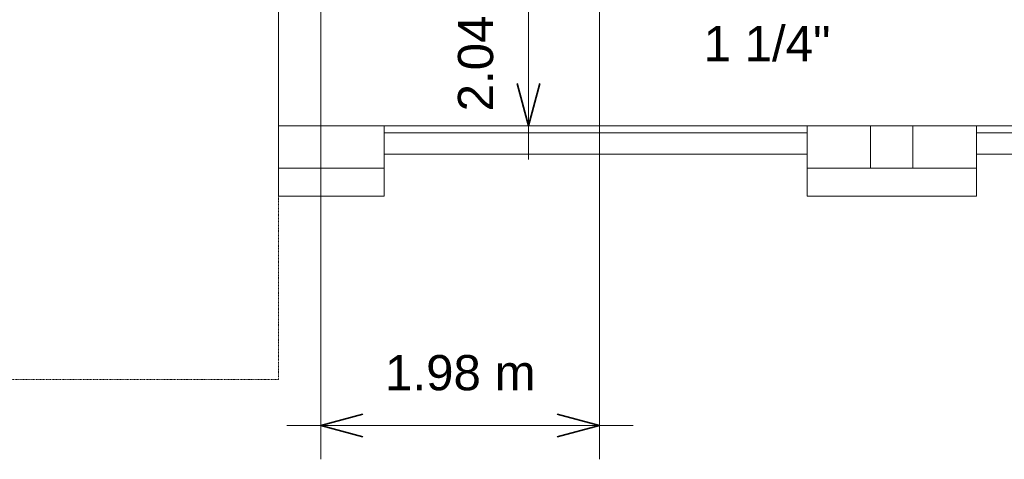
# Model space of a CAD drawing. Header units: millimetres. Extents: x -31934 to 32637, y -11608 to 10611.
# Tile 44 of 59: x 16522 to 23504, y -11608 to -8491. Entities that reach past the tile are written whole.
import ezdxf

# ---------------------------------------------------------------- set-up
doc = ezdxf.new("R2010")
doc.units = ezdxf.units.MM
doc.linetypes.add('IMPORT-DASHDOT', pattern=[10, 5, -2.5, 0, -2.5])
for name, color, linetype, lineweight in [('A-ANNO-DIMS', 211, 'Continuous', 9), ('A-ANNO-DIMS-100', 211, 'Continuous', 9), ('ESQ', 7, 'Continuous', 9), ('P-PIPE-IDEN', 2, 'Continuous', 9), ('PAREDES', 7, 'Continuous', 9), ('PEM1-Layout Terreo_dwg', 8, 'Continuous', 9), ('PILAR', 7, 'Continuous', 9)]:
    doc.layers.add(name, color=color, linetype=linetype, lineweight=lineweight)
doc.styles.add('Arial_1', font='arial.ttf', dxfattribs={"height": 250})
doc.dimstyles.new('Diagonal_-_2_5_mm_Arial', dxfattribs={"dimscale": 304.8, "dimtxt": 255.06485, "dimasz": 0.984252, "dimexe": 0.787402, "dimexo": 0.492126, "dimgap": 0.574147, "dimtad": 1, "dimlfac": 0.001, "dimrnd": 0.01, "dimzin": 0, "dimdsep": 46, "dimtxsty": 'Arial_1', "dimblk1": 'OPEN30', "dimblk2": 'OPEN30', "dimsah": 1, "dimcen": 0.09, "dimdle": 0.787402, "dimazin": 0, "dimtfac": 1, "dimtdec": 4, "dimtix": 1, "dimtmove": 0, "dimatfit": 3, "dimfxl": 1, "dimtvp": 1, "dimtfill": 1, "dimtolj": 1, "dimtzin": 0, "dimarcsym": 2})
doc.dimstyles.new('Diagonal_-_2_5_mm_Arial_1', dxfattribs={"dimscale": 304.8, "dimtxt": 255.06485, "dimasz": 0.984252, "dimexe": 0.787402, "dimexo": 0.492126, "dimgap": 0.574147, "dimtad": 1, "dimlfac": 0.001, "dimrnd": 0.01, "dimzin": 0, "dimdsep": 46, "dimtxsty": 'Arial_1', "dimblk1": 'OPEN30', "dimblk2": 'OPEN30', "dimsah": 1, "dimcen": 0.09, "dimdle": 0.787402, "dimazin": 0, "dimtfac": 1, "dimtdec": 4, "dimtix": 1, "dimtmove": 1, "dimatfit": 3, "dimfxl": 1, "dimtvp": 1, "dimtfill": 1, "dimtolj": 1, "dimtzin": 0, "dimarcsym": 2})

# ---------------------------------------------------------------- blocks, each defined once
blk = doc.blocks.new('PEM1-Layout Terreo_dwg-1021386-PAVIMENTO TÉRREO TUBULAÇÃO FRIGORIGENA')
at = {"layer": 'ESQ'}
for p, q in [((112068.2, 17831.7), (115068.2, 17831.7)), ((116268.2, 17831.7), (119268.2, 17831.7)), ((112068.2, 17781.7), (115068.2, 17781.7)), ((116268.2, 17781.7), (119268.2, 17781.7))]:
    blk.add_line(p, q, dxfattribs=at)
at = {"layer": 'PAREDES'}
for p, q in [((112068.2, 17631.7), (115068.2, 17631.7)), ((116268.2, 17631.7), (119268.2, 17631.7))]:
    blk.add_line(p, q, dxfattribs=at)
at = {"layer": 'PAREDES', "flags": 128}
for points in [[(111318.2, 17831.7), (111318.2, 21912.6), (111618.2, 21912.6), (111618.2, 17831.7), (112068.2, 17831.7), (112068.2, 17531.7), (111618.2, 17531.7)], [(115518.2, 17831.7), (115068.2, 17831.7), (115068.2, 17531.7), (115518.2, 17531.7)], [(115818.2, 17531.7), (116268.2, 17531.7), (116268.2, 17831.7), (115818.2, 17831.7)], [(111318.2, 17531.7), (111318.2, 17331.7), (112068.2, 17331.7), (112068.2, 17531.7)], [(115068.2, 17531.7), (115068.2, 17331.7), (116268.2, 17331.7), (116268.2, 17531.7)]]:
    blk.add_lwpolyline(points, dxfattribs=at)
at = {"layer": 'PAREDES', "linetype": 'IMPORT-DASHDOT', "flags": 128}
blk.add_lwpolyline([(107418.2, 17546.9), (107418.2, 16031.7), (111318.2, 16031.7), (111318.2, 17531.7)], dxfattribs=at)
at = {"layer": 'PILAR', "flags": 128}
for points in [[(111618.2, 17531.7), (111318.2, 17531.7), (111318.2, 17831.7), (111618.2, 17831.7)], [(115518.2, 17531.7), (115818.2, 17531.7), (115818.2, 17831.7), (115518.2, 17831.7)]]:
    blk.add_lwpolyline(points, close=True, dxfattribs=at)
blk = doc.blocks.new('DIMBLOCK21-PAVIMENTO TÉRREO TUBULAÇÃO FRIGORIGENA')
at = {"layer": 'A-ANNO-DIMS-100'}
for p, q in [((20632.4, -11368.3), (20632.4, -7131.2)), ((18656.2, -11368.3), (18656.2, -9393.2)), ((18416.2, -11368.3), (20872.4, -11368.3)), ((18656.2, -11368.3), (18656.2, -11608.3)), ((20632.4, -11368.3), (20632.4, -11608.3))]:
    blk.add_line(p, q, dxfattribs=at)
at = {"layer": 'A-ANNO-DIMS-100', "lineweight": 35}
for p, q in [((18656.2, -11368.3), (18956.2, -11287.9)), ((20632.4, -11368.3), (20332.4, -11287.9)), ((18656.2, -11368.3), (18956.2, -11448.6)), ((20632.4, -11368.3), (20332.4, -11448.6))]:
    blk.add_line(p, q, dxfattribs=at)
at = {"layer": 'A-ANNO-DIMS-100', "color": 0, "insert": (19112.6, -10868.7), "char_height": 250, "width": 1276.109, "attachment_point": 1, "line_spacing_factor": 0.941778, "style": 'Arial_1', "bg_fill": 3, "box_fill_scale": 1.25, "bg_fill_color": 256, "bg_fill_true_color": 13158600, "bg_fill_transparency": 0}
blk.add_mtext('1.98 m', dxfattribs=at)
blk = doc.blocks.new('_Open30')
at = {"color": 0, "linetype": 'ByBlock', "lineweight": -2}
for p, q in [((-1, 0.268), (0, 0)), ((0, 0), (-1, -0.268)), ((0, 0), (-1, 0))]:
    blk.add_line(p, q, dxfattribs=at)
blk = doc.blocks.new('DIMBLOCK22-PAVIMENTO TÉRREO TUBULAÇÃO FRIGORIGENA')
at = {"layer": 'A-ANNO-DIMS-100'}
for p, q in [((20128.8, -9483.2), (20128.8, -6961.2)), ((20128.8, -7201.2), (19888.8, -7201.2)), ((20128.8, -7201.2), (20422.4, -7201.2)), ((20128.8, -9243.2), (19888.8, -9243.2)), ((20128.8, -9243.2), (22406.2, -9243.2))]:
    blk.add_line(p, q, dxfattribs=at)
at = {"layer": 'A-ANNO-DIMS-100', "lineweight": 35}
for p, q in [((20128.8, -7201.2), (20048.4, -7501.2)), ((20128.8, -7201.2), (20209.2, -7501.2)), ((20128.8, -9243.2), (20048.4, -8943.2)), ((20128.8, -9243.2), (20209.2, -8943.2))]:
    blk.add_line(p, q, dxfattribs=at)
at = {"layer": 'A-ANNO-DIMS-100'}
blk.add_ellipse((20128.8, -8077.6), major_axis=(371.2, 0), ratio=0.389552, start_param=3.141593, end_param=4.712389, dxfattribs=at)
at = {"layer": 'A-ANNO-DIMS-100', "color": 0, "insert": (19629.2, -9141), "char_height": 250, "width": 1276.109, "attachment_point": 1, "rotation": 90, "line_spacing_factor": 0.941778, "style": 'Arial_1', "bg_fill": 3, "box_fill_scale": 1.25, "bg_fill_color": 256, "bg_fill_true_color": 13158600, "bg_fill_transparency": 0}
blk.add_mtext('2.04 m', dxfattribs=at)

msp = doc.modelspace()

# ---------------------------------------------------------------- block references
at = {"layer": 'PEM1-Layout Terreo_dwg', "color": 7}
msp.add_blockref('PEM1-Layout Terreo_dwg-1021386-PAVIMENTO TÉRREO TUBULAÇÃO FRIGORIGENA', (-92961.952, -27074.843), dxfattribs=at)

# ---------------------------------------------------------------- next in the draw order: dimensions: what is measured, and where the dimension line sits
at = {"layer": 'A-ANNO-DIMS'}
dim = msp.add_linear_dim(base=(20632.374, -11368.26), p1=(18656.225, -9243.166), p2=(20632.374, -6981.21), dimstyle='Diagonal_-_2_5_mm_Arial', override={"dimpost": '<> m', "dimfxl": 3003.599896}, dxfattribs=at)
dim.commit()
dim.dimension.update_dxf_attribs({"geometry": 'DIMBLOCK21-PAVIMENTO TÉRREO TUBULAÇÃO FRIGORIGENA', "text_midpoint": (19644.299, -11065.616)})

# ---------------------------------------------------------------- next in the draw order: dimensions: what is measured, and where the dimension line sits
dim = msp.add_linear_dim(base=(20128.807, -7201.21), p1=(22556.225, -9243.166), p2=(20572.374, -7201.21), angle=90, dimstyle='Diagonal_-_2_5_mm_Arial_1', override={"dimpost": '<> m', "dimfxl": 2846.972283}, dxfattribs=at)
dim.commit()
dim.dimension.update_dxf_attribs({"geometry": 'DIMBLOCK22-PAVIMENTO TÉRREO TUBULAÇÃO FRIGORIGENA', "text_midpoint": (19795.916, -8502.954), "dimtype": 160, "text_rotation": 90})

# ---------------------------------------------------------------- next in the draw order: texts
at = {"layer": 'P-PIPE-IDEN', "insert": (21370.991, -8534.759), "char_height": 250, "width": 1090.295, "attachment_point": 1, "style": 'Arial_1', "bg_fill": 3, "box_fill_scale": 1.25, "bg_fill_color": 256, "bg_fill_true_color": 13158600, "bg_fill_transparency": 0}
msp.add_mtext('1 1/4"', dxfattribs=at)

doc.saveas('drawing.dxf')
